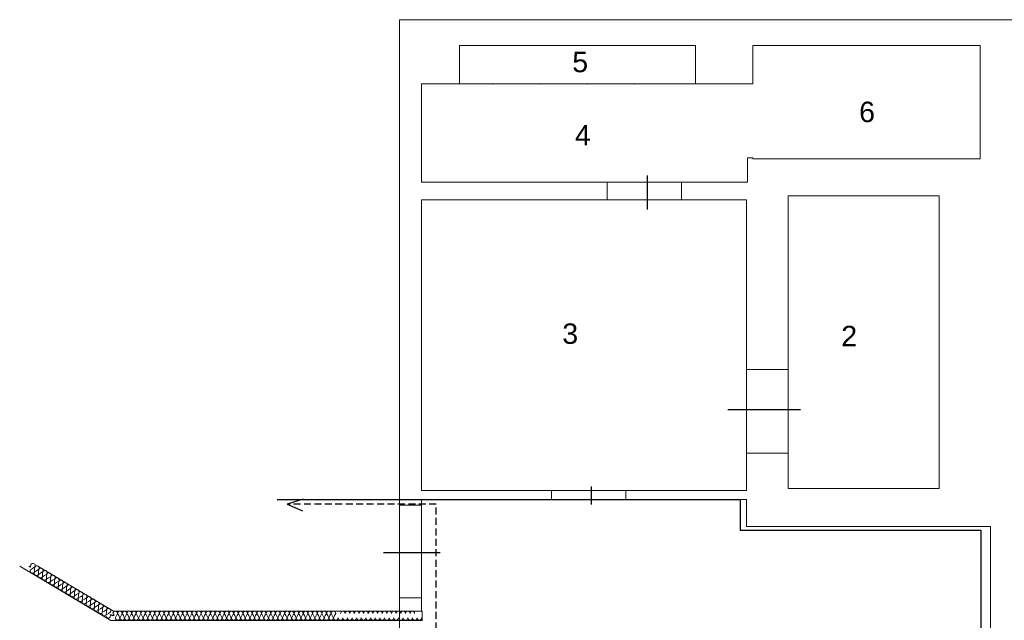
# Model space of a CAD drawing. Header units: millimetres. Extents: x -1662057 to -197461, y -941126 to 63888.
# Tile 90 of 209: x -1653348 to -1642739, y -302745 to -296276. Entities that reach past the tile are written whole.
import ezdxf

# ---------------------------------------------------------------- set-up
doc = ezdxf.new("R2010")
doc.units = ezdxf.units.MM
doc.linetypes.add('( DASHED )', pattern=[0.75, 0.5, -0.25])
doc.layers.get('0').update_dxf_attribs({"linetype": 'CONTINUOUS'})
for name, color, linetype, lineweight in [('1_eksplikacija', 8, 'CONTINUOUS', 15), ('1_ESOSAS_SIENAS', 7, 'CONTINUOUS', 30), ('VS_AS', 5, 'CONTINUOUS', 25)]:
    doc.layers.add(name, color=color, linetype=linetype, lineweight=lineweight)
doc.layers.add('PDF_Hatch', color=7, linetype='CONTINUOUS')
doc.styles.add('PBL', font='arial.ttf')

msp = doc.modelspace()

# ---------------------------------------------------------------- linework, layer by layer
at = {"color": 18, "true_color": 0x000000}
for p, q in [((-1646583.09728, -298319.99626), (-1646583.09728, -297955.63545)), ((-1645718.04223, -300473.38868), (-1644934.627, -300473.38868)), ((-1647185.40724, -301499.08365), (-1647185.40724, -301304.55502)), ((-1649428.8072, -302015.41369), (-1648818.4799, -302015.41369))]:
    msp.add_line(p, q, dxfattribs=at)
at = {"layer": '1_eksplikacija', "color": 251, "lineweight": 9, "true_color": 0x636466}
for p, q in [((-1648607.76397, -296967.68512), (-1646067.76397, -296967.68512)), ((-1647741.76397, -296967.68512), (-1647791.76397, -296967.68512)), ((-1647233.76397, -296967.68512), (-1647283.76397, -296967.68512)), ((-1646725.76397, -296967.68512), (-1646775.76397, -296967.68512)), ((-1646067.76397, -296967.68512), (-1646117.76397, -296967.68512))]:
    msp.add_line(p, q, dxfattribs=at)
for p in [(-1648249.76397, -296967.68512), (-1647741.76397, -296967.68512), (-1647233.76397, -296967.68512), (-1646725.76397, -296967.68512)]:
    msp.add_point(p, dxfattribs=at)
at = {"layer": '1_ESOSAS_SIENAS', "color": 251, "lineweight": 9, "true_color": 0x636466}
for p, q in [((-1649256.80397, -296276.28512), (-1641820.25397, -296276.28512)), ((-1649256.80397, -296276.28512), (-1649256.80397, -312172.36512)), ((-1648607.76397, -296554.88512), (-1646067.76397, -296554.88512)), ((-1648607.76397, -296554.88512), (-1648607.76397, -296967.68512)), ((-1646067.76397, -296554.88512), (-1646067.76397, -296967.68512)), ((-1645446.80397, -296554.88512), (-1645446.80397, -296967.68512)), ((-1645446.80397, -296554.88512), (-1642998.59397, -296554.88512)), ((-1642998.59397, -296554.88512), (-1642998.59397, -297775.58512)), ((-1649016.88397, -296967.68512), (-1649016.88397, -298025.98512)), ((-1649016.88397, -296967.68512), (-1648607.76397, -296967.68512)), ((-1646067.76397, -296967.68512), (-1645506.74397, -296967.68512)), ((-1645506.74397, -296967.68512), (-1645446.80397, -296967.68512)), ((-1645506.74397, -297764.98512), (-1645506.74397, -298025.98512)), ((-1645506.74397, -297764.98512), (-1645446.80397, -297764.98512)), ((-1645446.80397, -297764.98512), (-1645446.80397, -297775.58512)), ((-1645446.80397, -297775.58512), (-1642998.59397, -297775.58512)), ((-1649016.88397, -298025.98512), (-1646216.33115, -298025.98512)), ((-1647016.66397, -298216.58512), (-1647016.66397, -298025.98512)), ((-1646215.89397, -298025.98512), (-1645506.74397, -298025.98512)), ((-1646215.89397, -298216.58512), (-1646215.89397, -298025.98512)), ((-1646199.07044, -298216.58512), (-1649016.88397, -298216.58512)), ((-1649016.88397, -298216.58512), (-1649016.88397, -301345.68512)), ((-1645517.36397, -298216.58512), (-1646215.89397, -298216.58512)), ((-1645517.36397, -298216.58512), (-1645517.36397, -300963.40077)), ((-1645069.36397, -298174.08512), (-1645069.36397, -301059.14886)), ((-1645069.36397, -298174.08512), (-1643439.56397, -298174.08512)), ((-1643439.56397, -298174.08512), (-1643439.56397, -301324.48512)), ((-1645517.36397, -300043.78512), (-1645069.36397, -300043.78512)), ((-1645517.36397, -300943.38512), (-1645517.36397, -301345.68512)), ((-1645517.36397, -300943.38512), (-1645069.36397, -300943.38512)), ((-1645069.36397, -300943.38512), (-1645069.36397, -301324.48512)), ((-1646807.01778, -301345.68512), (-1649016.88397, -301345.68512)), ((-1647616.38397, -301444.48512), (-1647616.38397, -301345.68512)), ((-1645517.36397, -301345.68512), (-1646815.61397, -301345.68512)), ((-1646815.61397, -301444.48512), (-1646815.61397, -301345.68512)), ((-1645069.36397, -301324.48512), (-1643439.56397, -301324.48512)), ((-1649256.80397, -301504.16595), (-1649016.88397, -301504.16595)), ((-1646804.83014, -301444.48512), (-1649016.88397, -301444.48512)), ((-1649016.88397, -301444.48512), (-1649016.88397, -302650.61711)), ((-1645517.36397, -301444.48512), (-1646815.61397, -301444.48512)), ((-1645517.36397, -301444.48512), (-1645517.36397, -301733.78512)), ((-1642889.16397, -301733.78512), (-1645517.36397, -301733.78512)), ((-1642889.16397, -302943.78512), (-1642889.16397, -301733.78512)), ((-1649256.80397, -302503.76407), (-1649016.88397, -302503.76407))]:
    msp.add_line(p, q, dxfattribs=at)
at = {"layer": 'PDF_Hatch', "lineweight": 5}
for points in [[(-1653250.3966, -302161.60126), (-1653230.07607, -302173.03156), (-1653228.80604, -302145.09083)], [(-1653348.18916, -302161.60126), (-1652365.18346, -302745.81653), (-1649012.21069, -302745.81653), (-1649012.21069, -302645.48391), (-1652337.24273, -302645.48391), (-1653152.60405, -302161.60126)], [(-1653232.61614, -302200.97229), (-1653208.48551, -302185.73189), (-1653185.62491, -302170.49149), (-1653186.89494, -302198.43222), (-1653189.43501, -302226.37295), (-1653165.30438, -302211.13255), (-1653142.44378, -302195.89215), (-1653144.98385, -302223.83288), (-1653146.25388, -302251.77361), (-1653123.39328, -302236.53322), (-1653099.26265, -302221.29282), (-1653101.80272, -302249.23355), (-1653103.07275, -302277.17428), (-1653080.21215, -302261.93388), (-1653056.08152, -302246.69348), (-1653058.62159, -302274.63421), (-1653059.89162, -302302.57494), (-1653037.03103, -302287.33454), (-1653012.90039, -302272.09415), (-1653015.44046, -302300.03488), (-1653017.98053, -302327.97561), (-1652993.8499, -302312.73521), (-1652970.9893, -302298.76484), (-1652972.25933, -302325.43554), (-1652974.7994, -302353.37627), (-1652950.66877, -302339.40591), (-1652927.80817, -302324.16551), (-1652929.0782, -302352.10624), (-1652931.61827, -302380.04697), (-1652907.48764, -302364.80657), (-1652884.62704, -302349.56617), (-1652885.89707, -302377.5069), (-1652888.43714, -302405.44763), (-1652865.57654, -302390.20723), (-1652841.44591, -302374.96684), (-1652843.98598, -302402.90757), (-1652845.25601, -302430.8483), (-1652822.39541, -302415.6079), (-1652798.26478, -302400.3675), (-1652800.80485, -302428.30823), (-1652802.07488, -302456.24896), (-1652779.21429, -302441.00856), (-1652755.08366, -302425.76816), (-1652757.62372, -302453.70889), (-1652758.89375, -302481.64962), (-1652736.03316, -302466.40923), (-1652711.90253, -302451.16883), (-1652714.44259, -302479.10956), (-1652716.98266, -302507.05029), (-1652692.85203, -302491.80989), (-1652669.99143, -302476.56949), (-1652671.26146, -302504.51022), (-1652673.80153, -302532.45095), (-1652649.6709, -302517.21055), (-1652626.8103, -302501.97016), (-1652628.08034, -302529.91089), (-1652630.6204, -302557.85162), (-1652606.48977, -302542.61122), (-1652583.62917, -302528.64085), (-1652584.89921, -302556.58158), (-1652587.43927, -302584.52231), (-1652564.57868, -302569.28191), (-1652540.44804, -302554.04152), (-1652542.98811, -302581.98225), (-1652544.25814, -302609.92298), (-1652521.39755, -302594.68258), (-1652497.26692, -302579.44218), (-1652499.80698, -302607.38291), (-1652501.07702, -302635.32364), (-1652478.21642, -302620.08324), (-1652454.08579, -302604.84284), (-1652456.62585, -302632.78357), (-1652459.16592, -302660.72431), (-1652435.03529, -302645.48391), (-1652410.90466, -302630.24351), (-1652413.44472, -302658.18424), (-1652415.98479, -302686.12497), (-1652391.85416, -302670.88457), (-1652368.99356, -302655.64417)], [(-1652372.80366, -302711.52563), (-1652370.2636, -302683.5849), (-1652351.2131, -302695.0152), (-1652330.89257, -302695.0152), (-1652343.5929, -302670.88457)], [(-1652318.19223, -302720.41587), (-1652305.4919, -302695.0152), (-1652292.79157, -302670.88457), (-1652280.09124, -302695.0152), (-1652268.66094, -302720.41587), (-1652255.96061, -302695.0152), (-1652243.26028, -302670.88457), (-1652230.55994, -302695.0152), (-1652217.85961, -302720.41587), (-1652205.15928, -302695.0152), (-1652193.72898, -302670.88457), (-1652181.02865, -302695.0152), (-1652168.32832, -302720.41587), (-1652155.62798, -302695.0152), (-1652142.92765, -302670.88457), (-1652130.22732, -302695.0152), (-1652117.52699, -302720.41587), (-1652106.09669, -302695.0152), (-1652093.39636, -302670.88457), (-1652080.69603, -302695.0152), (-1652067.99569, -302720.41587), (-1652055.29536, -302695.0152), (-1652042.59503, -302670.88457), (-1652031.16473, -302695.0152), (-1652018.4644, -302720.41587), (-1652005.76407, -302695.0152), (-1651993.06374, -302670.88457), (-1651980.3634, -302695.0152), (-1651967.66307, -302720.41587), (-1651954.96274, -302695.0152), (-1651943.53244, -302670.88457), (-1651930.83211, -302695.0152), (-1651918.13178, -302720.41587), (-1651905.43144, -302695.0152), (-1651892.73111, -302670.88457), (-1651880.03078, -302695.0152), (-1651868.60048, -302720.41587), (-1651855.90015, -302695.0152), (-1651843.19982, -302670.88457), (-1651830.49949, -302695.0152), (-1651817.79915, -302720.41587), (-1651805.09882, -302695.0152), (-1651793.66852, -302670.88457), (-1651780.96819, -302695.0152), (-1651768.26786, -302720.41587), (-1651755.56753, -302695.0152), (-1651742.86719, -302670.88457), (-1651730.16686, -302695.0152), (-1651717.46653, -302720.41587), (-1651706.03623, -302695.0152), (-1651693.3359, -302670.88457), (-1651680.63557, -302695.0152), (-1651667.93524, -302720.41587), (-1651655.2349, -302695.0152), (-1651642.53457, -302670.88457), (-1651631.10427, -302695.0152), (-1651618.40394, -302720.41587), (-1651605.70361, -302695.0152), (-1651593.00328, -302670.88457), (-1651580.30295, -302695.0152), (-1651567.60261, -302720.41587), (-1651554.90228, -302695.0152), (-1651543.47198, -302670.88457), (-1651530.77165, -302695.0152), (-1651518.07132, -302720.41587), (-1651505.37099, -302695.0152), (-1651492.67065, -302670.88457), (-1651479.97032, -302695.0152), (-1651468.54002, -302720.41587), (-1651455.83969, -302695.0152), (-1651443.13936, -302670.88457), (-1651430.43903, -302695.0152), (-1651417.7387, -302720.41587), (-1651405.03836, -302695.0152), (-1651392.33803, -302670.88457), (-1651380.90773, -302695.0152), (-1651368.2074, -302720.41587), (-1651355.50707, -302695.0152), (-1651342.80674, -302670.88457), (-1651330.1064, -302695.0152), (-1651317.40607, -302720.41587), (-1651305.97577, -302695.0152), (-1651293.27544, -302670.88457), (-1651280.57511, -302695.0152), (-1651267.87478, -302720.41587), (-1651255.17445, -302695.0152), (-1651242.47411, -302670.88457), (-1651229.77378, -302695.0152), (-1651231.04382, -302695.0152), (-1651218.34348, -302720.41587), (-1651205.64315, -302695.0152), (-1651192.94282, -302670.88457), (-1651180.24249, -302695.0152), (-1651167.54216, -302720.41587), (-1651154.84182, -302695.0152), (-1651143.41152, -302670.88457), (-1651130.71119, -302695.0152), (-1651118.01086, -302720.41587), (-1651105.31053, -302695.0152), (-1651092.6102, -302670.88457), (-1651079.90986, -302695.0152), (-1651068.47957, -302720.41587), (-1651055.77923, -302695.0152), (-1651043.0789, -302670.88457), (-1651030.37857, -302695.0152), (-1651017.67824, -302720.41587), (-1651004.97791, -302695.0152), (-1650992.27757, -302670.88457), (-1650980.84727, -302695.0152), (-1650968.14694, -302720.41587), (-1650955.44661, -302695.0152), (-1650942.74628, -302670.88457), (-1650930.04595, -302695.0152), (-1650917.34561, -302720.41587), (-1650905.91532, -302695.0152), (-1650893.21498, -302670.88457), (-1650880.51465, -302695.0152), (-1650867.81432, -302720.41587), (-1650855.11399, -302695.0152), (-1650842.41366, -302670.88457), (-1650829.71332, -302695.0152), (-1650818.28303, -302720.41587), (-1650805.58269, -302695.0152), (-1650792.88236, -302670.88457), (-1650780.18203, -302695.0152), (-1650767.4817, -302720.41587), (-1650754.78137, -302695.0152), (-1650743.35107, -302670.88457), (-1650730.65073, -302695.0152), (-1650717.9504, -302720.41587), (-1650705.25007, -302695.0152), (-1650692.54974, -302670.88457), (-1650679.84941, -302695.0152), (-1650667.14907, -302720.41587), (-1650655.71878, -302695.0152), (-1650643.01844, -302670.88457), (-1650630.31811, -302695.0152), (-1650617.61778, -302720.41587), (-1650604.91745, -302695.0152), (-1650592.21712, -302670.88457), (-1650580.78682, -302695.0152), (-1650568.08648, -302720.41587), (-1650555.38615, -302695.0152), (-1650542.68582, -302670.88457), (-1650529.98549, -302695.0152), (-1650517.28516, -302720.41587), (-1650505.85486, -302695.0152), (-1650493.15453, -302670.88457), (-1650480.45419, -302695.0152), (-1650467.75386, -302720.41587), (-1650455.05353, -302695.0152), (-1650442.3532, -302670.88457), (-1650429.65287, -302695.0152), (-1650418.22257, -302720.41587), (-1650405.52224, -302695.0152), (-1650392.8219, -302670.88457), (-1650380.12157, -302695.0152), (-1650367.42124, -302720.41587), (-1650354.72091, -302695.0152), (-1650343.29061, -302670.88457), (-1650330.59028, -302695.0152), (-1650317.88994, -302720.41587), (-1650305.18961, -302695.0152), (-1650292.48928, -302670.88457), (-1650279.78895, -302695.0152), (-1650267.08862, -302720.41587), (-1650255.65832, -302695.0152), (-1650242.95799, -302670.88457), (-1650230.25765, -302695.0152), (-1650217.55732, -302720.41587), (-1650204.85699, -302695.0152), (-1650192.15666, -302670.88457), (-1650180.72636, -302695.0152), (-1650168.02603, -302720.41587), (-1650155.32569, -302695.0152), (-1650142.62536, -302670.88457), (-1650129.92503, -302695.0152), (-1650117.2247, -302720.41587), (-1650104.52437, -302695.0152), (-1650093.09407, -302670.88457), (-1650080.39374, -302695.0152), (-1650067.6934, -302720.41587), (-1650054.99307, -302695.0152), (-1650042.29274, -302670.88457), (-1650029.59241, -302695.0152), (-1650018.16211, -302720.41587), (-1650005.46178, -302695.0152), (-1649992.76145, -302670.88457), (-1649980.06111, -302695.0152), (-1649967.36078, -302720.41587), (-1649954.66045, -302695.0152), (-1649943.23015, -302670.88457)]]:
    msp.add_lwpolyline(points, dxfattribs=at)
for points in [[(-1652969.38527, -302296.81198, 0.9999998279), (-1653011.96436, -302271.50694, 0.9999998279), (-1653055.14549, -302246.10627, 0.9999998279), (-1653098.32662, -302220.70561, 0.9999998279), (-1653141.50775, -302195.30494, 0.9999998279), (-1653184.68888, -302169.90428, 0.9999998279), (-1653227.87001, -302144.50362)], [(-1653231.6801, -302200.38508, 0.9999998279), (-1653188.49897, -302225.78574, 0.9999998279), (-1653145.31784, -302251.18641, 0.9999998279), (-1653102.13671, -302276.58707, 0.9999998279), (-1653060.22562, -302301.98774, 0.9999998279), (-1653017.04449, -302327.3884, 0.9999998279), (-1652973.86336, -302352.78906, 0.9999998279), (-1652931.28427, -302378.09411)], [(-1652626.47631, -302501.28733, 0.9999998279), (-1652669.0554, -302475.98228, 0.9999998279), (-1652712.23653, -302450.58162, 0.9999998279), (-1652754.14762, -302425.18095, 0.9999998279), (-1652797.32875, -302399.78029, 0.9999998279), (-1652840.50988, -302374.37962, 0.9999998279), (-1652883.69101, -302348.97896, 0.9999998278), (-1652926.87214, -302323.5783, 0.9999998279), (-1652970.05327, -302298.17763)], [(-1652930.68223, -302379.45976, 0.9999998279), (-1652887.5011, -302404.86043, 0.9999998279), (-1652844.31997, -302430.26109, 0.9999998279), (-1652801.13884, -302455.66175, 0.9999998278), (-1652759.22775, -302481.06242, 0.9999998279), (-1652716.04662, -302506.46308, 0.9999998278), (-1652672.86549, -302531.86375, 0.9999998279), (-1652629.68436, -302557.26441, 0.9999998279), (-1652587.10527, -302582.56946)], [(-1652368.65957, -302654.96135, 0.9999998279), (-1652411.23866, -302629.6563, 0.9999998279), (-1652453.14975, -302604.25563, 0.9999998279), (-1652496.33088, -302578.85497, 0.9999998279), (-1652539.51201, -302553.45431, 0.9999998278), (-1652582.69314, -302528.05364, 0.9999998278), (-1652625.87427, -302502.65298)], [(-1652586.50323, -302583.93511, 0.9999998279), (-1652543.3221, -302609.33577, 0.9999998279), (-1652500.14098, -302634.73643, 0.9999998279), (-1652458.22988, -302660.1371, 0.9999998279), (-1652415.04875, -302685.53776, 0.9999998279), (-1652372.46966, -302710.84281)], [(-1652243.26028, -302670.24955, 0.9999985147), (-1652292.79164, -302670.24955, 0.9999985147), (-1652342.32294, -302670.24955)], [(-1652142.92765, -302670.24955, 0.9999985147), (-1652192.45902, -302670.24955, 0.9999985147), (-1652241.99032, -302670.24955)], [(-1651993.06374, -302670.24955, 0.9999985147), (-1652042.5951, -302670.24955, 0.9999985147), (-1652092.1264, -302670.24955, 0.9999985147), (-1652141.65769, -302670.24955)], [(-1651843.19982, -302670.24955, 0.9999985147), (-1651892.73119, -302670.24955, 0.9999985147), (-1651942.26248, -302670.24955, 0.9999985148), (-1651991.79378, -302670.24955)], [(-1651742.86719, -302670.24955, 0.9999985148), (-1651792.39856, -302670.24955, 0.9999985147), (-1651841.92986, -302670.24955)], [(-1651593.00328, -302670.24955, 0.9999985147), (-1651642.53465, -302670.24955, 0.9999985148), (-1651692.06594, -302670.24955, 0.9999985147), (-1651741.59724, -302670.24955)], [(-1651443.13936, -302670.24955, 0.9999985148), (-1651492.67073, -302670.24955, 0.9999985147), (-1651542.20202, -302670.24955, 0.9999985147), (-1651591.73332, -302670.24955)], [(-1651342.80674, -302670.24955, 0.9999985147), (-1651392.33811, -302670.24955, 0.9999985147), (-1651441.8694, -302670.24955)], [(-1651192.94282, -302670.24955, 0.9999985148), (-1651242.47419, -302670.24955, 0.9999985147), (-1651292.00548, -302670.24955, 0.9999985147), (-1651341.53678, -302670.24955)], [(-1651043.0789, -302670.24955, 0.9999985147), (-1651092.61027, -302670.24955, 0.9999985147), (-1651142.14156, -302670.24955, 0.9999985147), (-1651191.67286, -302670.24955)], [(-1650942.74628, -302670.24955, 0.9999985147), (-1650992.27765, -302670.24955, 0.9999985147), (-1651041.80894, -302670.24955)], [(-1650792.88236, -302670.24955, 0.9999985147), (-1650842.41373, -302670.24955, 0.9999985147), (-1650891.94502, -302670.24955, 0.9999985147), (-1650941.47632, -302670.24955)], [(-1650692.54974, -302670.24955, 0.9999985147), (-1650742.08111, -302670.24955, 0.9999985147), (-1650791.6124, -302670.24955)], [(-1650542.68582, -302670.24955, 0.9999985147), (-1650592.21719, -302670.24955, 0.9999985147), (-1650641.74848, -302670.24955, 0.9999985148), (-1650691.27978, -302670.24955)], [(-1650392.8219, -302670.24955, 0.9999985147), (-1650442.35327, -302670.24955, 0.9999985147), (-1650491.88457, -302670.24955, 0.9999985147), (-1650541.41586, -302670.24955)], [(-1650292.48928, -302670.24955, 0.9999985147), (-1650342.02065, -302670.24955, 0.9999985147), (-1650391.55194, -302670.24955)], [(-1650142.62536, -302670.24955, 0.9999985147), (-1650192.15673, -302670.24955, 0.9999985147), (-1650241.68803, -302670.24955, 0.9999985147), (-1650291.21932, -302670.24955)], [(-1649992.76145, -302670.24955, 0.9999985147), (-1650042.29281, -302670.24955, 0.9999985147), (-1650091.82411, -302670.24955, 0.9999985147), (-1650141.3554, -302670.24955)], [(-1649742.5649, -302670.24955, 0.9999985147), (-1649792.09627, -302670.24955, 0.9999985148), (-1649841.62757, -302670.24955, 0.9999985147), (-1649891.15886, -302670.24955)], [(-1649592.70099, -302670.24955, 0.9999985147), (-1649642.23236, -302670.24955, 0.9999985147), (-1649691.76365, -302670.24955, 0.9999985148), (-1649741.29495, -302670.24955)], [(-1649492.36836, -302670.24955, 0.9999985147), (-1649541.89973, -302670.24955, 0.9999985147), (-1649591.43103, -302670.24955)], [(-1649342.50445, -302670.24955, 0.9999985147), (-1649392.03582, -302670.24955, 0.9999985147), (-1649441.56711, -302670.24955, 0.9999985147), (-1649491.0984, -302670.24955)], [(-1649192.64053, -302670.24955, 0.9999985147), (-1649242.1719, -302670.24955, 0.9999985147), (-1649291.70319, -302670.24955, 0.9999985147), (-1649341.23449, -302670.24955)], [(-1649092.30791, -302670.24955, 0.9999985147), (-1649141.83927, -302670.24955, 0.9999985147), (-1649191.37057, -302670.24955)], [(-1652316.9222, -302719.78085, 0.9999998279), (-1652267.39091, -302719.78085, 0.9999998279), (-1652217.85961, -302719.78085, 0.9999998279), (-1652168.32831, -302719.78085)], [(-1652167.05828, -302719.78085, 0.9999998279), (-1652117.52699, -302719.78085, 0.9999998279), (-1652067.99569, -302719.78085)], [(-1652066.72566, -302719.78085, 0.9999998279), (-1652017.19437, -302719.78085, 0.9999998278), (-1651967.66307, -302719.78085, 0.9999998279), (-1651918.13177, -302719.78085)], [(-1651916.86174, -302719.78085, 0.9999998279), (-1651867.33045, -302719.78085, 0.9999998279), (-1651817.79915, -302719.78085, 0.9999998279), (-1651768.26785, -302719.78085)], [(-1651766.99783, -302719.78085, 0.9999998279), (-1651717.46653, -302719.78085, 0.9999998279), (-1651667.93523, -302719.78085)], [(-1651666.6652, -302719.78085, 0.9999998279), (-1651617.13391, -302719.78085, 0.9999998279), (-1651567.60261, -302719.78085, 0.9999998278), (-1651518.07131, -302719.78085)], [(-1651516.80129, -302719.78085, 0.9999998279), (-1651467.26999, -302719.78085, 0.9999998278), (-1651417.73869, -302719.78085)], [(-1651416.46866, -302719.78085, 0.9999998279), (-1651366.93737, -302719.78085, 0.9999998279), (-1651317.40607, -302719.78085, 0.9999998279), (-1651267.87477, -302719.78085)], [(-1651266.60474, -302719.78085, 0.9999998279), (-1651217.07345, -302719.78085, 0.9999998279), (-1651167.54216, -302719.78085, 0.9999998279), (-1651118.01085, -302719.78085)], [(-1651116.74083, -302719.78085, 0.9999998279), (-1651067.20953, -302719.78085, 0.9999998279), (-1651017.67823, -302719.78085)], [(-1651016.4082, -302719.78085, 0.9999998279), (-1650966.87691, -302719.78085, 0.9999998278), (-1650917.34561, -302719.78085, 0.9999998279), (-1650867.81431, -302719.78085)], [(-1650866.54429, -302719.78085, 0.9999998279), (-1650817.01299, -302719.78085, 0.9999998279), (-1650767.4817, -302719.78085, 0.9999998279), (-1650717.95039, -302719.78085)], [(-1650716.68037, -302719.78085, 0.9999998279), (-1650667.14907, -302719.78085, 0.9999998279), (-1650617.61777, -302719.78085)], [(-1650616.34775, -302719.78085, 0.9999998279), (-1650566.81645, -302719.78085, 0.9999998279), (-1650517.28516, -302719.78085, 0.9999998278), (-1650467.75385, -302719.78085)], [(-1650466.48383, -302719.78085, 0.9999998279), (-1650416.95253, -302719.78085, 0.9999998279), (-1650367.42124, -302719.78085, 0.9999998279), (-1650317.88994, -302719.78085)], [(-1650316.61991, -302719.78085, 0.9999998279), (-1650267.08862, -302719.78085, 0.9999998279), (-1650217.55731, -302719.78085)], [(-1650216.28729, -302719.78085, 0.9999998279), (-1650166.75599, -302719.78085, 0.9999998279), (-1650117.2247, -302719.78085, 0.9999998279), (-1650067.6934, -302719.78085)], [(-1650066.42337, -302719.78085, 0.9999998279), (-1650016.89208, -302719.78085, 0.9999998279), (-1649967.36078, -302719.78085, 0.9999998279), (-1649917.82948, -302719.78085)], [(-1649916.55945, -302719.78085, 0.9999998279), (-1649867.02816, -302719.78085, 0.9999998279), (-1649817.49685, -302719.78085)], [(-1649816.22683, -302719.78085, 0.9999998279), (-1649766.69554, -302719.78085, 0.9999998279), (-1649717.16424, -302719.78085, 0.9999998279), (-1649667.63294, -302719.78085)], [(-1649666.36291, -302719.78085, 0.9999998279), (-1649616.83162, -302719.78085, 0.9999998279), (-1649567.30031, -302719.78085)], [(-1649566.03029, -302719.78085, 0.9999998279), (-1649516.499, -302719.78085, 0.9999998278), (-1649466.9677, -302719.78085, 0.9999998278), (-1649417.4364, -302719.78085)], [(-1649416.16637, -302719.78085, 0.9999998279), (-1649366.63508, -302719.78085, 0.9999998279), (-1649317.10378, -302719.78085, 0.9999998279), (-1649267.57248, -302719.78085)], [(-1649266.30245, -302719.78085, 0.9999998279), (-1649216.77116, -302719.78085, 0.9999998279), (-1649167.23986, -302719.78085)], [(-1649165.96983, -302719.78085, 0.9999998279), (-1649116.43854, -302719.78085, 0.9999998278), (-1649066.90724, -302719.78085, 0.9999998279), (-1649017.37594, -302719.78085)]]:
    msp.add_lwpolyline(points, format="xyb", dxfattribs=at)
msp.add_arc((-1649966.7258, -302670.24959), 24.76568, 0.000085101, 179.999914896, dxfattribs=at)
at = {"layer": 'VS_AS', "color": 6, "lineweight": 30}
for p, q in [((-1650572.54999, -301442.98968), (-1645584.2586, -301442.98968)), ((-1645584.2586, -301442.98968), (-1645584.2586, -301775.73154)), ((-1645584.2586, -301775.73154), (-1642990.72018, -301775.73154)), ((-1642990.72018, -301775.73154), (-1642990.72018, -303001.16975))]:
    msp.add_line(p, q, dxfattribs=at)
at = {"layer": 'VS_AS', "color": 6, "linetype": '( DASHED )', "lineweight": 30, "ltscale": 150}
msp.add_lwpolyline([(-1573794.04414, -303139.45354), (-1573497.59451, -303139.45354), (-1573497.59451, -303127.46533), (-1573464.79673, -303127.46533), (-1573464.79673, -303139.98202), (-1572704.62877, -303139.98202), (-1572704.62877, -303124.21099), (-1572666.11783, -303124.21099), (-1572666.11783, -303141.48402), (-1572666.11783, -303390.95562), (-1575963.35294, -303390.95562), (-1575963.35294, -303284.03525), (-1576024.24043, -303284.03525), (-1576024.24043, -303280), (-1576024.24043, -303285.95447), (-1648769.50985, -303285.95447), (-1648769.50985, -303405.36372), (-1648859.65085, -303405.36372), (-1648859.65085, -301495.45547), (-1650465.63129, -301495.45547)], dxfattribs=at)
at = {"layer": 'VS_AS', "color": 6, "lineweight": 30}
msp.add_lwpolyline([(-1650295.08282, -301439.29724), (-1650465.31389, -301495.23295), (-1650301.95977, -301565.79928)], dxfattribs=at)

# ---------------------------------------------------------------- texts
at = {"layer": '1_eksplikacija', "color": 251, "linetype": 'ByBlock', "lineweight": 9, "true_color": 0x636466, "style": 'PBL'}
for s, p in [('5', (-1647393.96833, -296842.02029)), ('6', (-1644303.08604, -297379.15287)), ('4', (-1647365.82181, -297629.55287)), ('3', (-1647501.70088, -299767.73956)), ('2', (-1644495.7737, -299793.41951))]:
    msp.add_text(s, height=220, dxfattribs=at).set_placement(p)

doc.saveas('drawing.dxf')
